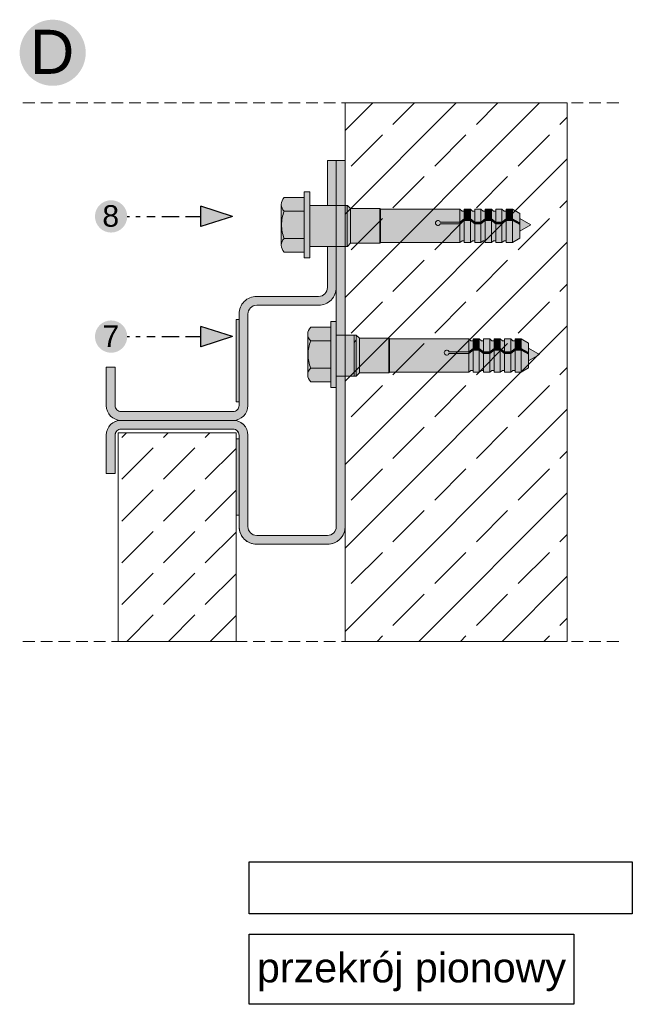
# Model space of a CAD drawing. Extents: x -106507 to -42801, y 48734 to 74234.
# Tile 54 of 69: x -51863 to -50824, y 69256 to 70924. Entities that reach past the tile are written whole.
import ezdxf

# ---------------------------------------------------------------- set-up
doc = ezdxf.new("R2010")
doc.units = 0
doc.header["$MEASUREMENT"] = 0
doc.header["$XCLIPFRAME"] = 0
doc.linetypes.add('Hidden Line', pattern=[30, 20, -10])
for name, color, linetype, lineweight, true_color in [('2D - Ogólne_Pen_No__2', 7, 'Continuous', 15, 0x7f7f7f), ('2D - Ogólne_Pen_No__5', 7, 'Continuous', 25, 0x40a5ff), ('2D Drafting - General_Pen_No__102', 7, 'Continuous', 13, 0xcccccc), ('2D Drafting - General_Pen_No__2', 7, 'Continuous', 15, 0x7f7f7f), ('2D Drafting - General_Pen_No__5', 7, 'Continuous', 25, 0x40a5ff), ('2D Drafting - General_Pen_No__81', 7, 'Continuous', 20, 0x6a6a6a), ('Annotation - Text_Pen_No__5', 7, 'Continuous', 25, 0x40a5ff)]:
    doc.layers.add(name, color=color, linetype=linetype, lineweight=lineweight, true_color=true_color)
for name, color, linetype, lineweight in [('2D Drafting - General_Pen_No__1', 7, 'Continuous', 13), ('2D Drafting - General_Pen_No__121', 255, 'Continuous', 0), ('Opisy - Tekst_Pen_No__121', 255, 'Continuous', 0)]:
    doc.layers.add(name, color=color, linetype=linetype, lineweight=lineweight)
doc.layers.add('Drawing & Figure', color=7, linetype='Continuous')
doc.styles.add('GENERATED_STYLE_2', font='arial.ttf')
doc.styles.add('GENERATED_STYLE_4', font='arial.ttf')
picture_1 = doc.add_image_def('image1.jpg', size_in_pixel=(878, 119))

msp = doc.modelspace()

# ---------------------------------------------------------------- hatches: boundary and pattern name
at = {"layer": '2D - Ogólne_Pen_No__5', "linetype": 'Continuous'}
for points in [[(-51862.74, 70867.55, 1), (-51750.74, 70867.55, 1)], [(-51735.11, 70590.37, 1), (-51680.34, 70590.37, 1)], [(-51735.11, 70386.78, 1), (-51680.34, 70386.78, 1)]]:
    msp.add_hatch(color=256, dxfattribs=at).paths.add_polyline_path(points, flags=0)
at = {"layer": '2D Drafting - General_Pen_No__102', "linetype": 'Continuous'}
for points in [[(-51340.86, 70609.08), (-51340.86, 70684.94), (-51325.86, 70684.94), (-51325.86, 70609.08)], [(-51325.86, 70684.94), (-51325.86, 70609.08), (-51310.86, 70609.08), (-51310.86, 70684.94)], [(-51715.86, 70269.94, 0.4142136), (-51690.86, 70244.94), (-51500.86, 70244.94, 0.4142136), (-51475.86, 70269.94), (-51475.86, 70424.94, -0.4142136), (-51460.86, 70439.94), (-51355.86, 70439.94, 0.4142136), (-51325.86, 70469.94), (-51325.86, 70539.41), (-51340.86, 70539.41), (-51340.86, 70521.53), (-51340.86, 70469.94, -0.4142136), (-51355.86, 70454.94), (-51460.86, 70454.94, 0.4142136), (-51490.86, 70424.94), (-51490.86, 70269.94, -0.4142136), (-51500.86, 70259.94), (-51690.86, 70259.94, -0.4142136), (-51700.86, 70269.94), (-51700.86, 70274.98), (-51700.86, 70276.48), (-51700.86, 70326.89), (-51700.86, 70334.94), (-51702.36, 70334.94), (-51715.86, 70334.94)], [(-51325.86, 70539.41), (-51325.86, 70389.45), (-51310.86, 70389.45), (-51310.86, 70539.41)], [(-51690.86, 70244.94, 0.4142136), (-51715.86, 70219.94), (-51715.86, 70154.94), (-51700.86, 70154.94), (-51700.86, 70219.94, -0.4142136), (-51690.86, 70229.94), (-51500.86, 70229.94, -0.4142136), (-51490.86, 70219.94), (-51490.86, 70064.94, 0.4142136), (-51460.86, 70034.94), (-51340.86, 70034.94, 0.4142136), (-51310.86, 70064.94), (-51310.86, 70319.78), (-51325.86, 70319.78), (-51325.86, 70064.94, -0.4142136), (-51340.86, 70049.94), (-51460.86, 70049.94, -0.4142136), (-51475.86, 70064.94), (-51475.86, 70219.94, 0.4142136), (-51500.86, 70244.94)]]:
    msp.add_hatch(color=256, dxfattribs=at).paths.add_polyline_path(points, flags=0)
at = {"layer": '2D Drafting - General_Pen_No__121', "linetype": 'Continuous'}
for points in [[(-51370.86, 70576.09), (-51370.86, 70520.17), (-51380.18, 70520.17), (-51380.18, 70576.09), (-51380.18, 70632.01), (-51370.86, 70632.01)], [(-51380.18, 70599), (-51414.35, 70599, -0.4195601), (-51414.35, 70622.3), (-51380.18, 70622.3)], [(-51418.62, 70576.09, 0.092424), (-51414.35, 70553.17, 0.201281), (-51419.24, 70541.53), (-51419.24, 70610.65, 0.201281), (-51414.35, 70599, 0.092424)], [(-51380.18, 70553.17), (-51414.35, 70553.17, -0.092424), (-51418.62, 70576.09, -0.092424), (-51414.35, 70599), (-51380.18, 70599), (-51380.18, 70576.09)], [(-51370.86, 70539.41), (-51370.86, 70576.09), (-51370.86, 70609.08), (-51310.86, 70609.08), (-51310.86, 70573.16), (-51310.86, 70539.41)], [(-51310.86, 70539.41), (-51370.86, 70539.41), (-51370.86, 70576.09), (-51370.86, 70609.08), (-51310.86, 70609.08), (-51310.86, 70572.21)], [(-51310.86, 70539.51), (-51310.86, 70572.21), (-51310.86, 70596.56), (-51310.86, 70609.08), (-51307.34, 70609.08), (-51307.34, 70600.94), (-51307.34, 70539.51)], [(-51307.34, 70539.51), (-51307.34, 70609.08), (-51307.17, 70609.08), (-51301.75, 70603.67), (-51301.75, 70544.92), (-51307.17, 70539.51)], [(-51301.75, 70544.82), (-51301.75, 70603.67), (-51252.01, 70603.67), (-51252.01, 70544.82)], [(-51252.01, 70544.82), (-51252.01, 70603.67), (-51250.77, 70602.42), (-51250.77, 70546.07)], [(-51250.77, 70546.07), (-51250.77, 70602.42), (-51116.35, 70602.42), (-51116.35, 70580.77), (-51149.66, 70580.77, 5.4750432), (-51149.66, 70577.81), (-51116.35, 70577.81), (-51116.35, 70546.07)], [(-51108.91, 70599.46), (-51108.91, 70586.51), (-51116.35, 70580.77), (-51116.35, 70602.42), (-51112.6, 70599.46)], [(-51098.55, 70602.42), (-51098.55, 70586.51), (-51108.91, 70586.51), (-51108.91, 70602.42)], [(-51091.11, 70599.46), (-51091.11, 70580.77), (-51098.55, 70586.51), (-51098.55, 70602.42), (-51094.81, 70599.46)], [(-51080.75, 70602.42), (-51080.75, 70580.77), (-51091.11, 70580.77), (-51091.11, 70602.42)], [(-51080.75, 70580.77), (-51080.75, 70602.42), (-51077.01, 70599.46), (-51073.31, 70599.46), (-51073.31, 70586.51)], [(-51062.96, 70602.42), (-51062.96, 70586.51), (-51073.31, 70586.51), (-51073.31, 70602.42)], [(-51055.52, 70599.46), (-51055.52, 70580.77), (-51062.96, 70586.51), (-51062.96, 70602.42), (-51059.21, 70599.46)], [(-51045.16, 70602.42), (-51045.16, 70580.77), (-51055.52, 70580.77), (-51055.52, 70602.42)], [(-51037.72, 70599.46), (-51037.72, 70586.51), (-51045.16, 70580.77), (-51045.16, 70602.42), (-51041.42, 70599.46)], [(-51037.72, 70586.51), (-51037.72, 70602.42), (-51027.36, 70602.42), (-51027.36, 70586.51)], [(-51014.98, 70579.36), (-51027.36, 70586.51), (-51027.36, 70602.42), (-51014.98, 70595.27)], [(-51116.35, 70577.81), (-51149.66, 70577.81, -5.4750432), (-51149.66, 70580.77), (-51116.35, 70580.77)], [(-51116.35, 70580.77), (-51108.91, 70586.51), (-51108.91, 70583.55), (-51116.35, 70577.81)], [(-51108.91, 70549.03), (-51112.6, 70549.03), (-51116.35, 70546.07), (-51116.35, 70577.81), (-51108.91, 70583.55)], [(-51108.91, 70586.51), (-51098.55, 70586.51), (-51098.55, 70583.55), (-51108.91, 70583.55)], [(-51108.91, 70546.07), (-51108.91, 70583.55), (-51098.55, 70583.55), (-51098.55, 70546.07)], [(-51091.11, 70577.81), (-51098.55, 70583.55), (-51098.55, 70586.51), (-51091.11, 70580.77)], [(-51091.11, 70549.03), (-51094.81, 70549.03), (-51098.55, 70546.07), (-51098.55, 70583.55), (-51091.11, 70577.81)], [(-51091.11, 70580.77), (-51080.75, 70580.77), (-51080.75, 70577.81), (-51091.11, 70577.81)], [(-51073.31, 70583.55), (-51080.75, 70577.81), (-51080.75, 70580.77), (-51073.31, 70586.51)], [(-51073.31, 70549.03), (-51077.01, 70549.03), (-51080.75, 70546.07), (-51080.75, 70577.81), (-51073.31, 70583.55)], [(-51062.96, 70583.55), (-51073.31, 70583.55), (-51073.31, 70586.51), (-51062.96, 70586.51)], [(-51062.96, 70546.07), (-51073.31, 70546.07), (-51073.31, 70583.55), (-51062.96, 70583.55)], [(-51055.52, 70577.81), (-51062.96, 70583.55), (-51062.96, 70586.51), (-51055.52, 70580.77)], [(-51055.52, 70549.03), (-51059.21, 70549.03), (-51062.96, 70546.07), (-51062.96, 70583.55), (-51055.52, 70577.81)], [(-51055.52, 70580.77), (-51045.16, 70580.77), (-51045.16, 70577.81), (-51055.52, 70577.81)], [(-51045.16, 70580.77), (-51037.72, 70586.51), (-51037.72, 70583.55), (-51045.16, 70577.81)], [(-51037.72, 70549.03), (-51041.42, 70549.03), (-51045.16, 70546.07), (-51045.16, 70577.81), (-51037.72, 70583.55)], [(-51037.72, 70586.51), (-51027.36, 70586.51), (-51027.36, 70583.55), (-51037.72, 70583.55)], [(-51037.72, 70546.07), (-51037.72, 70583.55), (-51027.36, 70583.55), (-51027.36, 70546.07)], [(-51014.98, 70576.41), (-51027.36, 70583.55), (-51027.36, 70586.51), (-51014.98, 70579.36)], [(-51014.98, 70553.22), (-51027.36, 70546.07), (-51027.36, 70583.55), (-51014.98, 70576.41)], [(-50996.26, 70575.99), (-51014.98, 70565.18), (-51014.98, 70586.8)], [(-51091.11, 70546.07), (-51091.11, 70577.81), (-51080.75, 70577.81), (-51080.75, 70546.07)], [(-51045.16, 70546.07), (-51055.52, 70546.07), (-51055.52, 70577.81), (-51045.16, 70577.81)], [(-51380.18, 70529.88), (-51414.35, 70529.88, -0.4195601), (-51414.35, 70553.17), (-51380.18, 70553.17)], [(-51335.18, 70379.37), (-51369.35, 70379.37, -0.4195601), (-51369.35, 70402.67), (-51335.18, 70402.67)], [(-51325.86, 70356.46), (-51325.86, 70300.54), (-51335.18, 70300.54), (-51335.18, 70356.46), (-51335.18, 70412.38), (-51325.86, 70412.38)], [(-51373.62, 70356.46, 0.092424), (-51369.35, 70333.54, 0.201281), (-51374.24, 70321.89), (-51374.24, 70391.02, 0.201281), (-51369.35, 70379.37, 0.092424)], [(-51335.18, 70333.54), (-51369.35, 70333.54, -0.092424), (-51373.62, 70356.46, -0.092424), (-51369.35, 70379.37), (-51335.18, 70379.37), (-51335.18, 70356.46)], [(-51325.86, 70319.78), (-51325.86, 70356.46), (-51325.86, 70389.45), (-51295.86, 70389.45), (-51295.86, 70353.53), (-51295.86, 70319.78)], [(-51295.86, 70319.78), (-51325.86, 70319.78), (-51325.86, 70356.46), (-51325.86, 70389.45), (-51295.86, 70389.45), (-51295.86, 70352.58)], [(-51295.86, 70319.88), (-51295.86, 70352.58), (-51295.86, 70376.93), (-51292.34, 70381.31), (-51292.34, 70319.88)], [(-51292.34, 70319.88), (-51292.34, 70389.45), (-51292.17, 70389.45), (-51286.75, 70384.04), (-51286.75, 70325.29), (-51292.17, 70319.88)], [(-51286.75, 70325.19), (-51286.75, 70384.04), (-51237.01, 70384.04), (-51237.01, 70325.19)], [(-51237.01, 70325.19), (-51237.01, 70384.04), (-51235.77, 70382.79), (-51235.77, 70326.44)], [(-51235.77, 70326.44), (-51235.77, 70382.79), (-51101.35, 70382.79), (-51101.35, 70361.14), (-51134.66, 70361.14, 5.4750432), (-51134.66, 70358.18), (-51101.35, 70358.18), (-51101.35, 70326.44)], [(-51093.91, 70379.83), (-51093.91, 70366.88), (-51101.35, 70361.14), (-51101.35, 70382.79), (-51097.6, 70379.83)], [(-51083.55, 70382.79), (-51083.55, 70366.88), (-51093.91, 70366.88), (-51093.91, 70382.79)], [(-51076.11, 70379.83), (-51076.11, 70361.14), (-51083.55, 70366.88), (-51083.55, 70382.79), (-51079.81, 70379.83)], [(-51065.75, 70382.79), (-51065.75, 70361.14), (-51076.11, 70361.14), (-51076.11, 70382.79)], [(-51065.75, 70361.14), (-51065.75, 70382.79), (-51062.01, 70379.83), (-51058.31, 70379.83), (-51058.31, 70366.88)], [(-51047.96, 70382.79), (-51047.96, 70366.88), (-51058.31, 70366.88), (-51058.31, 70382.79)], [(-51040.52, 70379.83), (-51040.52, 70361.14), (-51047.96, 70366.88), (-51047.96, 70382.79), (-51044.21, 70379.83)], [(-51030.16, 70382.79), (-51030.16, 70361.14), (-51040.52, 70361.14), (-51040.52, 70382.79)], [(-51022.72, 70379.83), (-51022.72, 70366.88), (-51030.16, 70361.14), (-51030.16, 70382.79), (-51026.42, 70379.83)], [(-51022.72, 70366.88), (-51022.72, 70382.79), (-51012.36, 70382.79), (-51012.36, 70366.88)], [(-50999.98, 70359.73), (-51012.36, 70366.88), (-51012.36, 70382.79), (-50999.98, 70375.64)], [(-51101.35, 70358.18), (-51134.66, 70358.18, -5.4750432), (-51134.66, 70361.14), (-51101.35, 70361.14)], [(-51101.35, 70361.14), (-51093.91, 70366.88), (-51093.91, 70363.92), (-51101.35, 70358.18)], [(-51093.91, 70329.4), (-51097.6, 70329.4), (-51101.35, 70326.44), (-51101.35, 70358.18), (-51093.91, 70363.92)], [(-51093.91, 70366.88), (-51083.55, 70366.88), (-51083.55, 70363.92), (-51093.91, 70363.92)], [(-51093.91, 70326.44), (-51093.91, 70363.92), (-51083.55, 70363.92), (-51083.55, 70326.44)], [(-51076.11, 70358.18), (-51083.55, 70363.92), (-51083.55, 70366.88), (-51076.11, 70361.14)], [(-51076.11, 70329.4), (-51079.81, 70329.4), (-51083.55, 70326.44), (-51083.55, 70363.92), (-51076.11, 70358.18)], [(-51058.31, 70363.92), (-51065.75, 70358.18), (-51065.75, 70361.14), (-51058.31, 70366.88)], [(-51058.31, 70329.4), (-51062.01, 70329.4), (-51065.75, 70326.44), (-51065.75, 70358.18), (-51058.31, 70363.92)], [(-51047.96, 70363.92), (-51058.31, 70363.92), (-51058.31, 70366.88), (-51047.96, 70366.88)], [(-51047.96, 70326.44), (-51058.31, 70326.44), (-51058.31, 70363.92), (-51047.96, 70363.92)], [(-51040.52, 70358.18), (-51047.96, 70363.92), (-51047.96, 70366.88), (-51040.52, 70361.14)], [(-51040.52, 70329.4), (-51044.21, 70329.4), (-51047.96, 70326.44), (-51047.96, 70363.92), (-51040.52, 70358.18)], [(-51030.16, 70361.14), (-51022.72, 70366.88), (-51022.72, 70363.92), (-51030.16, 70358.18)], [(-51022.72, 70329.4), (-51026.42, 70329.4), (-51030.16, 70326.44), (-51030.16, 70358.18), (-51022.72, 70363.92)], [(-51022.72, 70366.88), (-51012.36, 70366.88), (-51012.36, 70363.92), (-51022.72, 70363.92)], [(-51022.72, 70326.44), (-51022.72, 70363.92), (-51012.36, 70363.92), (-51012.36, 70326.44)], [(-50999.98, 70356.78), (-51012.36, 70363.92), (-51012.36, 70366.88), (-50999.98, 70359.73)], [(-50999.98, 70333.59), (-51012.36, 70326.44), (-51012.36, 70363.92), (-50999.98, 70356.78)], [(-50981.26, 70356.36), (-50999.98, 70345.55), (-50999.98, 70367.17)], [(-51076.11, 70361.14), (-51065.75, 70361.14), (-51065.75, 70358.18), (-51076.11, 70358.18)], [(-51076.11, 70326.44), (-51076.11, 70358.18), (-51065.75, 70358.18), (-51065.75, 70326.44)], [(-51040.52, 70361.14), (-51030.16, 70361.14), (-51030.16, 70358.18), (-51040.52, 70358.18)], [(-51030.16, 70326.44), (-51040.52, 70326.44), (-51040.52, 70358.18), (-51030.16, 70358.18)], [(-51335.18, 70310.25), (-51369.35, 70310.25, -0.4195601), (-51369.35, 70333.54), (-51335.18, 70333.54)]]:
    msp.add_hatch(color=256, dxfattribs=at).paths.add_polyline_path(points, flags=0)
at = {"layer": '2D Drafting - General_Pen_No__5', "linetype": 'Continuous'}
for points in [[(-51555.85, 70607.65), (-51555.85, 70573.1), (-51501.75, 70590.37)], [(-51555.85, 70404.05), (-51555.85, 70369.5), (-51501.75, 70386.78)]]:
    msp.add_hatch(color=256, dxfattribs=at).paths.add_polyline_path(points, flags=0)
at = {"layer": '2D Drafting - General_Pen_No__81', "linetype": 'Continuous'}
h = msp.add_hatch(dxfattribs=at)
h.set_pattern_fill('Solid___Dashed', color=256, style=0, pattern_type=2)
h.set_pattern_definition([(45, (0, 0), (-70.71068, 70.71068), []), (45, (-35.36, 35.36), (-70.71068, 70.71068), [75, -25])])
h.paths.add_polyline_path([(-51310.86, 69870.59), (-51260.37, 69870.59), (-50934.44, 69870.59), (-50934.44, 70782.5), (-51260.37, 70782.5), (-51309.99, 70782.5), (-51310.86, 70782.5)], flags=0)
for points in [[(-51495.77, 70415.93), (-51490.86, 70415.93), (-51490.86, 70276.48), (-51495.77, 70276.48)], [(-51495.77, 70084.36), (-51490.86, 70084.36), (-51490.86, 70213.39), (-51495.77, 70213.39)]]:
    msp.add_hatch(color=256, dxfattribs=at).paths.add_polyline_path(points, flags=0)
h = msp.add_hatch(dxfattribs=at)
h.set_pattern_fill('Beton', color=256, style=0, pattern_type=2)
h.set_pattern_definition([(45, (0, 0), (-70.71068, 70.71068), [75, -25]), (45, (7e-15, 70.71), (-70.71068, 70.71068), [75, -25])])
h.paths.add_polyline_path([(-51695.86, 70223.49), (-51495.86, 70223.49), (-51495.86, 69870.59), (-51695.86, 69870.59)], flags=0)

# ---------------------------------------------------------------- linework, layer by layer
at = {"layer": '2D - Ogólne_Pen_No__2', "linetype": 'Continuous'}
for p, q in [((-51310.86, 70609.08), (-51310.86, 70572.21)), ((-51307.17, 70609.08), (-51310.86, 70609.08)), ((-51301.75, 70603.67), (-51307.17, 70609.08)), ((-51252.01, 70603.67), (-51301.75, 70603.67)), ((-51301.75, 70603.67), (-51301.75, 70544.82)), ((-51250.77, 70602.42), (-51252.01, 70603.67)), ((-51252.01, 70603.67), (-51252.01, 70544.82)), ((-51116.35, 70602.42), (-51250.77, 70602.42)), ((-51250.77, 70546.07), (-51250.77, 70602.42)), ((-51112.6, 70599.46), (-51116.35, 70602.42)), ((-51116.35, 70602.42), (-51116.35, 70546.07)), ((-51108.91, 70599.46), (-51112.6, 70599.46)), ((-51108.91, 70602.42), (-51108.91, 70599.46)), ((-51098.55, 70602.42), (-51108.91, 70602.42)), ((-51108.91, 70602.42), (-51108.91, 70546.07)), ((-51094.81, 70599.46), (-51098.55, 70602.42)), ((-51098.55, 70602.42), (-51098.55, 70546.07)), ((-51091.11, 70599.46), (-51094.81, 70599.46)), ((-51091.11, 70602.42), (-51091.11, 70599.46)), ((-51080.75, 70602.42), (-51091.11, 70602.42)), ((-51091.11, 70602.42), (-51091.11, 70546.07)), ((-51077.01, 70599.46), (-51080.75, 70602.42)), ((-51080.75, 70602.42), (-51080.75, 70546.07)), ((-51073.31, 70599.46), (-51077.01, 70599.46)), ((-51073.31, 70602.42), (-51073.31, 70599.46)), ((-51062.96, 70602.42), (-51073.31, 70602.42)), ((-51073.31, 70602.42), (-51073.31, 70546.07)), ((-51059.21, 70599.46), (-51062.96, 70602.42)), ((-51062.96, 70602.42), (-51062.96, 70546.07)), ((-51055.52, 70599.46), (-51059.21, 70599.46)), ((-51055.52, 70602.42), (-51055.52, 70599.46)), ((-51045.16, 70602.42), (-51055.52, 70602.42)), ((-51055.52, 70602.42), (-51055.52, 70546.07)), ((-51041.42, 70599.46), (-51045.16, 70602.42)), ((-51045.16, 70602.42), (-51045.16, 70546.07)), ((-51037.72, 70599.46), (-51041.42, 70599.46)), ((-51037.72, 70602.42), (-51037.72, 70546.07)), ((-51027.36, 70602.42), (-51037.72, 70602.42)), ((-51014.98, 70595.27), (-51027.36, 70602.42)), ((-51027.36, 70602.42), (-51027.36, 70546.07)), ((-51116.35, 70580.77), (-51149.66, 70580.77)), ((-51108.91, 70586.51), (-51116.35, 70580.77)), ((-51108.91, 70583.55), (-51116.35, 70577.81)), ((-51098.55, 70586.51), (-51108.91, 70586.51)), ((-51098.55, 70583.55), (-51108.91, 70583.55)), ((-51091.11, 70580.77), (-51098.55, 70586.51)), ((-51091.11, 70577.81), (-51098.55, 70583.55)), ((-51080.75, 70580.77), (-51091.11, 70580.77)), ((-51073.31, 70586.51), (-51080.75, 70580.77)), ((-51073.31, 70583.55), (-51080.75, 70577.81)), ((-51062.96, 70586.51), (-51073.31, 70586.51)), ((-51062.96, 70583.55), (-51073.31, 70583.55)), ((-51055.52, 70580.77), (-51062.96, 70586.51)), ((-51055.52, 70577.81), (-51062.96, 70583.55)), ((-51045.16, 70580.77), (-51055.52, 70580.77)), ((-51037.72, 70586.51), (-51045.16, 70580.77)), ((-51037.72, 70583.55), (-51045.16, 70577.81)), ((-51027.36, 70586.51), (-51037.72, 70586.51)), ((-51027.36, 70583.55), (-51037.72, 70583.55)), ((-51014.98, 70579.36), (-51027.36, 70586.51)), ((-51014.98, 70576.41), (-51027.36, 70583.55)), ((-51014.98, 70595.27), (-51014.98, 70553.22)), ((-51014.98, 70586.8), (-50996.26, 70575.99)), ((-51310.86, 70539.51), (-51310.86, 70573.26)), ((-51310.86, 70539.41), (-51310.86, 70573.16)), ((-51116.35, 70577.81), (-51149.66, 70577.81)), ((-51080.75, 70577.81), (-51091.11, 70577.81)), ((-51045.16, 70577.81), (-51055.52, 70577.81)), ((-51014.98, 70565.18), (-50996.26, 70575.99)), ((-51112.6, 70549.03), (-51116.35, 70546.07)), ((-51108.91, 70549.03), (-51112.6, 70549.03)), ((-51108.91, 70546.07), (-51108.91, 70549.03)), ((-51094.81, 70549.03), (-51098.55, 70546.07)), ((-51091.11, 70549.03), (-51094.81, 70549.03)), ((-51091.11, 70546.07), (-51091.11, 70549.03)), ((-51077.01, 70549.03), (-51080.75, 70546.07)), ((-51073.31, 70549.03), (-51077.01, 70549.03)), ((-51073.31, 70546.07), (-51073.31, 70549.03)), ((-51059.21, 70549.03), (-51062.96, 70546.07)), ((-51055.52, 70549.03), (-51059.21, 70549.03)), ((-51055.52, 70546.07), (-51055.52, 70549.03)), ((-51041.42, 70549.03), (-51045.16, 70546.07)), ((-51037.72, 70549.03), (-51041.42, 70549.03)), ((-51014.98, 70553.22), (-51027.36, 70546.07)), ((-51307.17, 70539.51), (-51310.86, 70539.51)), ((-51307.17, 70539.41), (-51310.86, 70539.41)), ((-51301.75, 70544.92), (-51307.17, 70539.51)), ((-51301.75, 70544.82), (-51307.17, 70539.41)), ((-51252.01, 70544.82), (-51301.75, 70544.82)), ((-51250.77, 70546.07), (-51252.01, 70544.82)), ((-51116.35, 70546.07), (-51250.77, 70546.07)), ((-51098.55, 70546.07), (-51108.91, 70546.07)), ((-51080.75, 70546.07), (-51091.11, 70546.07)), ((-51062.96, 70546.07), (-51073.31, 70546.07)), ((-51045.16, 70546.07), (-51055.52, 70546.07)), ((-51027.36, 70546.07), (-51037.72, 70546.07)), ((-51295.86, 70389.45), (-51295.86, 70352.58)), ((-51292.17, 70389.45), (-51295.86, 70389.45)), ((-51286.75, 70384.04), (-51292.17, 70389.45)), ((-51237.01, 70384.04), (-51286.75, 70384.04)), ((-51286.75, 70384.04), (-51286.75, 70325.19)), ((-51235.77, 70382.79), (-51237.01, 70384.04)), ((-51237.01, 70384.04), (-51237.01, 70325.19)), ((-51101.35, 70382.79), (-51235.77, 70382.79)), ((-51235.77, 70326.44), (-51235.77, 70382.79)), ((-51097.6, 70379.83), (-51101.35, 70382.79)), ((-51101.35, 70382.79), (-51101.35, 70326.44)), ((-51093.91, 70379.83), (-51097.6, 70379.83)), ((-51093.91, 70382.79), (-51093.91, 70379.83)), ((-51083.55, 70382.79), (-51093.91, 70382.79)), ((-51093.91, 70382.79), (-51093.91, 70326.44)), ((-51079.81, 70379.83), (-51083.55, 70382.79)), ((-51083.55, 70382.79), (-51083.55, 70326.44)), ((-51076.11, 70379.83), (-51079.81, 70379.83)), ((-51076.11, 70382.79), (-51076.11, 70379.83)), ((-51065.75, 70382.79), (-51076.11, 70382.79)), ((-51076.11, 70382.79), (-51076.11, 70326.44)), ((-51062.01, 70379.83), (-51065.75, 70382.79)), ((-51065.75, 70382.79), (-51065.75, 70326.44)), ((-51058.31, 70379.83), (-51062.01, 70379.83)), ((-51058.31, 70382.79), (-51058.31, 70379.83)), ((-51047.96, 70382.79), (-51058.31, 70382.79)), ((-51058.31, 70382.79), (-51058.31, 70326.44)), ((-51044.21, 70379.83), (-51047.96, 70382.79)), ((-51047.96, 70382.79), (-51047.96, 70326.44)), ((-51040.52, 70379.83), (-51044.21, 70379.83)), ((-51040.52, 70382.79), (-51040.52, 70379.83)), ((-51030.16, 70382.79), (-51040.52, 70382.79)), ((-51040.52, 70382.79), (-51040.52, 70326.44)), ((-51026.42, 70379.83), (-51030.16, 70382.79)), ((-51030.16, 70382.79), (-51030.16, 70326.44)), ((-51022.72, 70379.83), (-51026.42, 70379.83)), ((-51022.72, 70382.79), (-51022.72, 70326.44)), ((-51012.36, 70382.79), (-51022.72, 70382.79)), ((-50999.98, 70375.64), (-51012.36, 70382.79)), ((-51012.36, 70382.79), (-51012.36, 70326.44)), ((-51093.91, 70366.88), (-51101.35, 70361.14)), ((-51093.91, 70363.92), (-51101.35, 70358.18)), ((-51083.55, 70366.88), (-51093.91, 70366.88)), ((-51083.55, 70363.92), (-51093.91, 70363.92)), ((-51076.11, 70361.14), (-51083.55, 70366.88)), ((-51076.11, 70358.18), (-51083.55, 70363.92)), ((-51058.31, 70366.88), (-51065.75, 70361.14)), ((-51058.31, 70363.92), (-51065.75, 70358.18)), ((-51047.96, 70366.88), (-51058.31, 70366.88)), ((-51047.96, 70363.92), (-51058.31, 70363.92)), ((-51040.52, 70361.14), (-51047.96, 70366.88)), ((-51040.52, 70358.18), (-51047.96, 70363.92)), ((-51022.72, 70366.88), (-51030.16, 70361.14)), ((-51022.72, 70363.92), (-51030.16, 70358.18)), ((-51012.36, 70366.88), (-51022.72, 70366.88)), ((-51012.36, 70363.92), (-51022.72, 70363.92)), ((-50999.98, 70359.73), (-51012.36, 70366.88)), ((-50999.98, 70356.78), (-51012.36, 70363.92)), ((-50999.98, 70375.64), (-50999.98, 70333.59)), ((-50999.98, 70367.17), (-50981.26, 70356.36)), ((-51295.86, 70319.78), (-51295.86, 70353.53)), ((-51101.35, 70361.14), (-51134.66, 70361.14)), ((-51101.35, 70358.18), (-51134.66, 70358.18)), ((-51065.75, 70361.14), (-51076.11, 70361.14)), ((-51065.75, 70358.18), (-51076.11, 70358.18)), ((-51030.16, 70361.14), (-51040.52, 70361.14)), ((-51030.16, 70358.18), (-51040.52, 70358.18)), ((-50999.98, 70345.55), (-50981.26, 70356.36)), ((-51097.6, 70329.4), (-51101.35, 70326.44)), ((-51093.91, 70329.4), (-51097.6, 70329.4)), ((-51093.91, 70326.44), (-51093.91, 70329.4)), ((-51079.81, 70329.4), (-51083.55, 70326.44)), ((-51076.11, 70329.4), (-51079.81, 70329.4)), ((-51076.11, 70326.44), (-51076.11, 70329.4)), ((-51062.01, 70329.4), (-51065.75, 70326.44)), ((-51058.31, 70329.4), (-51062.01, 70329.4)), ((-51058.31, 70326.44), (-51058.31, 70329.4)), ((-51044.21, 70329.4), (-51047.96, 70326.44)), ((-51040.52, 70329.4), (-51044.21, 70329.4)), ((-51040.52, 70326.44), (-51040.52, 70329.4)), ((-51026.42, 70329.4), (-51030.16, 70326.44)), ((-51022.72, 70329.4), (-51026.42, 70329.4)), ((-50999.98, 70333.59), (-51012.36, 70326.44)), ((-51292.17, 70319.78), (-51295.86, 70319.78)), ((-51286.75, 70325.19), (-51292.17, 70319.78)), ((-51237.01, 70325.19), (-51286.75, 70325.19)), ((-51235.77, 70326.44), (-51237.01, 70325.19)), ((-51101.35, 70326.44), (-51235.77, 70326.44)), ((-51083.55, 70326.44), (-51093.91, 70326.44)), ((-51065.75, 70326.44), (-51076.11, 70326.44)), ((-51047.96, 70326.44), (-51058.31, 70326.44)), ((-51030.16, 70326.44), (-51040.52, 70326.44)), ((-51012.36, 70326.44), (-51022.72, 70326.44))]:
    msp.add_line(p, q, dxfattribs=at)
for centre in [(-51153.57, 70579.29), (-51138.57, 70359.66)]:
    msp.add_arc(centre, 4.18, 20.70161, 339.29839, dxfattribs=at)
at = {"layer": '2D - Ogólne_Pen_No__5', "linetype": 'Continuous'}
for p, q in [((-51555.85, 70573.1), (-51555.85, 70607.65)), ((-51501.75, 70590.37), (-51555.85, 70607.65)), ((-51680.34, 70590.37), (-51676.68, 70590.37)), ((-51665.7, 70590.37), (-51658.38, 70590.37)), ((-51647.4, 70590.37), (-51632.77, 70590.37)), ((-51621.79, 70590.37), (-51592.51, 70590.37)), ((-51581.53, 70590.37), (-51555.85, 70590.37)), ((-51501.75, 70590.37), (-51555.85, 70573.1)), ((-51555.85, 70369.5), (-51555.85, 70404.05)), ((-51501.75, 70386.78), (-51555.85, 70404.05)), ((-51680.34, 70386.78), (-51676.68, 70386.78)), ((-51665.7, 70386.78), (-51658.38, 70386.78)), ((-51647.4, 70386.78), (-51632.77, 70386.78)), ((-51621.79, 70386.78), (-51592.51, 70386.78)), ((-51581.53, 70386.78), (-51555.85, 70386.78)), ((-51501.75, 70386.78), (-51555.85, 70369.5))]:
    msp.add_line(p, q, dxfattribs=at)
at = {"layer": '2D Drafting - General_Pen_No__1', "linetype": 'Continuous', "flags": 128}
for points in [[(-51555.85, 70607.65), (-51555.85, 70573.1), (-51501.75, 70590.37)], [(-51555.85, 70404.05), (-51555.85, 70369.5), (-51501.75, 70386.78)]]:
    msp.add_lwpolyline(points, close=True, dxfattribs=at)
at = {"layer": '2D Drafting - General_Pen_No__2', "linetype": 'Hidden Line'}
for p, q in [((-51857.11, 70782.5), (-50838.86, 70782.5)), ((-51857.11, 69870.59), (-50838.86, 69870.59))]:
    msp.add_line(p, q, dxfattribs=at)
at = {"layer": '2D Drafting - General_Pen_No__2', "linetype": 'Continuous'}
for p, q in [((-51310.86, 69870.59), (-51310.86, 70782.5)), ((-50934.44, 69870.59), (-50934.44, 70782.5)), ((-51325.86, 70684.94), (-51325.86, 70064.94)), ((-51310.86, 70684.94), (-51325.86, 70684.94)), ((-51325.86, 70684.94), (-51325.86, 70469.94)), ((-51310.86, 70684.94), (-51310.86, 70064.94)), ((-51380.18, 70576.09), (-51380.18, 70632.01)), ((-51380.18, 70632.01), (-51370.86, 70632.01)), ((-51370.86, 70632.01), (-51370.86, 70576.09)), ((-51414.35, 70622.3), (-51380.18, 70622.3)), ((-51419.24, 70541.53), (-51419.24, 70610.65)), ((-51414.35, 70599), (-51380.18, 70599)), ((-51370.86, 70609.08), (-51310.86, 70609.08)), ((-51380.18, 70576.09), (-51380.18, 70520.17)), ((-51370.86, 70520.17), (-51370.86, 70576.09)), ((-51414.35, 70553.17), (-51380.18, 70553.17)), ((-51414.35, 70529.88), (-51380.18, 70529.88)), ((-51370.86, 70539.41), (-51310.86, 70539.41)), ((-51380.18, 70520.17), (-51370.86, 70520.17)), ((-51369.35, 70402.67), (-51335.18, 70402.67)), ((-51335.18, 70356.46), (-51335.18, 70412.38)), ((-51335.18, 70412.38), (-51325.86, 70412.38)), ((-51325.86, 70412.38), (-51325.86, 70356.46)), ((-51374.24, 70321.89), (-51374.24, 70391.02)), ((-51369.35, 70379.37), (-51335.18, 70379.37)), ((-51325.86, 70389.45), (-51295.86, 70389.45)), ((-51335.18, 70356.46), (-51335.18, 70300.54)), ((-51325.86, 70300.54), (-51325.86, 70356.46)), ((-51369.35, 70333.54), (-51335.18, 70333.54)), ((-51325.86, 70319.78), (-51295.86, 70319.78)), ((-51369.35, 70310.25), (-51335.18, 70310.25)), ((-51335.18, 70300.54), (-51325.86, 70300.54)), ((-51500.86, 70244.94), (-51690.86, 70244.94)), ((-51500.86, 70244.94), (-51690.86, 70244.94)), ((-51500.86, 70229.94), (-51690.86, 70229.94)), ((-51715.86, 70154.94), (-51715.86, 70219.94)), ((-51700.86, 70154.94), (-51700.86, 70219.94)), ((-51695.77, 70223.49), (-51495.77, 70223.49)), ((-51695.77, 70223.49), (-51695.77, 69870.59)), ((-51495.77, 70223.49), (-51495.77, 69870.59)), ((-51490.86, 70064.94), (-51490.86, 70219.94)), ((-51475.86, 70064.94), (-51475.86, 70219.94)), ((-51715.86, 70154.94), (-51700.86, 70154.94)), ((-51340.86, 70049.94), (-51460.86, 70049.94)), ((-51340.86, 70034.94), (-51460.86, 70034.94))]:
    msp.add_line(p, q, dxfattribs=at)
at = {"layer": '2D Drafting - General_Pen_No__2', "linetype": 'Continuous', "flags": 128}
for points in [[(-51310.86, 69870.59), (-51260.37, 69870.59), (-50934.44, 69870.59), (-50934.44, 70782.5), (-51260.37, 70782.5), (-51309.99, 70782.5), (-51310.86, 70782.5)], [(-51340.86, 70609.08), (-51340.86, 70684.94), (-51325.86, 70684.94), (-51325.86, 70609.08)], [(-51325.86, 70684.94), (-51325.86, 70609.08), (-51310.86, 70609.08), (-51310.86, 70684.94)], [(-51370.86, 70576.09), (-51370.86, 70520.17), (-51380.18, 70520.17), (-51380.18, 70576.09), (-51380.18, 70632.01), (-51370.86, 70632.01)], [(-51370.86, 70539.41), (-51370.86, 70576.09), (-51370.86, 70609.08), (-51310.86, 70609.08), (-51310.86, 70573.16), (-51310.86, 70539.41)], [(-51310.86, 70539.41), (-51370.86, 70539.41), (-51370.86, 70576.09), (-51370.86, 70609.08), (-51310.86, 70609.08), (-51310.86, 70572.21)], [(-51310.86, 70539.51), (-51310.86, 70572.21), (-51310.86, 70596.56), (-51310.86, 70609.08), (-51307.34, 70609.08), (-51307.34, 70600.94), (-51307.34, 70539.51)], [(-51307.34, 70539.51), (-51307.34, 70609.08), (-51307.17, 70609.08), (-51301.75, 70603.67), (-51301.75, 70544.92), (-51307.17, 70539.51)], [(-51301.75, 70544.82), (-51301.75, 70603.67), (-51252.01, 70603.67), (-51252.01, 70544.82)], [(-51252.01, 70544.82), (-51252.01, 70603.67), (-51250.77, 70602.42), (-51250.77, 70546.07)], [(-51108.91, 70599.46), (-51108.91, 70586.51), (-51116.35, 70580.77), (-51116.35, 70602.42), (-51112.6, 70599.46)], [(-51098.55, 70602.42), (-51098.55, 70586.51), (-51108.91, 70586.51), (-51108.91, 70602.42)], [(-51091.11, 70599.46), (-51091.11, 70580.77), (-51098.55, 70586.51), (-51098.55, 70602.42), (-51094.81, 70599.46)], [(-51080.75, 70602.42), (-51080.75, 70580.77), (-51091.11, 70580.77), (-51091.11, 70602.42)], [(-51080.75, 70580.77), (-51080.75, 70602.42), (-51077.01, 70599.46), (-51073.31, 70599.46), (-51073.31, 70586.51)], [(-51062.96, 70602.42), (-51062.96, 70586.51), (-51073.31, 70586.51), (-51073.31, 70602.42)], [(-51055.52, 70599.46), (-51055.52, 70580.77), (-51062.96, 70586.51), (-51062.96, 70602.42), (-51059.21, 70599.46)], [(-51045.16, 70602.42), (-51045.16, 70580.77), (-51055.52, 70580.77), (-51055.52, 70602.42)], [(-51037.72, 70599.46), (-51037.72, 70586.51), (-51045.16, 70580.77), (-51045.16, 70602.42), (-51041.42, 70599.46)], [(-51037.72, 70586.51), (-51037.72, 70602.42), (-51027.36, 70602.42), (-51027.36, 70586.51)], [(-51014.98, 70579.36), (-51027.36, 70586.51), (-51027.36, 70602.42), (-51014.98, 70595.27)], [(-51116.35, 70580.77), (-51108.91, 70586.51), (-51108.91, 70583.55), (-51116.35, 70577.81)], [(-51108.91, 70549.03), (-51112.6, 70549.03), (-51116.35, 70546.07), (-51116.35, 70577.81), (-51108.91, 70583.55)], [(-51108.91, 70586.51), (-51098.55, 70586.51), (-51098.55, 70583.55), (-51108.91, 70583.55)], [(-51108.91, 70546.07), (-51108.91, 70583.55), (-51098.55, 70583.55), (-51098.55, 70546.07)], [(-51091.11, 70577.81), (-51098.55, 70583.55), (-51098.55, 70586.51), (-51091.11, 70580.77)], [(-51091.11, 70549.03), (-51094.81, 70549.03), (-51098.55, 70546.07), (-51098.55, 70583.55), (-51091.11, 70577.81)], [(-51091.11, 70580.77), (-51080.75, 70580.77), (-51080.75, 70577.81), (-51091.11, 70577.81)], [(-51073.31, 70583.55), (-51080.75, 70577.81), (-51080.75, 70580.77), (-51073.31, 70586.51)], [(-51073.31, 70549.03), (-51077.01, 70549.03), (-51080.75, 70546.07), (-51080.75, 70577.81), (-51073.31, 70583.55)], [(-51062.96, 70583.55), (-51073.31, 70583.55), (-51073.31, 70586.51), (-51062.96, 70586.51)], [(-51062.96, 70546.07), (-51073.31, 70546.07), (-51073.31, 70583.55), (-51062.96, 70583.55)], [(-51055.52, 70577.81), (-51062.96, 70583.55), (-51062.96, 70586.51), (-51055.52, 70580.77)], [(-51055.52, 70549.03), (-51059.21, 70549.03), (-51062.96, 70546.07), (-51062.96, 70583.55), (-51055.52, 70577.81)], [(-51055.52, 70580.77), (-51045.16, 70580.77), (-51045.16, 70577.81), (-51055.52, 70577.81)], [(-51045.16, 70580.77), (-51037.72, 70586.51), (-51037.72, 70583.55), (-51045.16, 70577.81)], [(-51037.72, 70549.03), (-51041.42, 70549.03), (-51045.16, 70546.07), (-51045.16, 70577.81), (-51037.72, 70583.55)], [(-51037.72, 70586.51), (-51027.36, 70586.51), (-51027.36, 70583.55), (-51037.72, 70583.55)], [(-51037.72, 70546.07), (-51037.72, 70583.55), (-51027.36, 70583.55), (-51027.36, 70546.07)], [(-51014.98, 70576.41), (-51027.36, 70583.55), (-51027.36, 70586.51), (-51014.98, 70579.36)], [(-51014.98, 70553.22), (-51027.36, 70546.07), (-51027.36, 70583.55), (-51014.98, 70576.41)], [(-50996.26, 70575.99), (-51014.98, 70565.18), (-51014.98, 70586.8)], [(-51091.11, 70546.07), (-51091.11, 70577.81), (-51080.75, 70577.81), (-51080.75, 70546.07)], [(-51045.16, 70546.07), (-51055.52, 70546.07), (-51055.52, 70577.81), (-51045.16, 70577.81)], [(-51325.86, 70539.41), (-51325.86, 70389.45), (-51310.86, 70389.45), (-51310.86, 70539.41)], [(-51495.77, 70415.93), (-51490.86, 70415.93), (-51490.86, 70276.48), (-51495.77, 70276.48)], [(-51325.86, 70356.46), (-51325.86, 70300.54), (-51335.18, 70300.54), (-51335.18, 70356.46), (-51335.18, 70412.38), (-51325.86, 70412.38)], [(-51325.86, 70319.78), (-51325.86, 70356.46), (-51325.86, 70389.45), (-51295.86, 70389.45), (-51295.86, 70353.53), (-51295.86, 70319.78)], [(-51295.86, 70319.78), (-51325.86, 70319.78), (-51325.86, 70356.46), (-51325.86, 70389.45), (-51295.86, 70389.45), (-51295.86, 70352.58)], [(-51295.86, 70319.88), (-51295.86, 70352.58), (-51295.86, 70376.93), (-51292.34, 70381.31), (-51292.34, 70319.88)], [(-51292.34, 70319.88), (-51292.34, 70389.45), (-51292.17, 70389.45), (-51286.75, 70384.04), (-51286.75, 70325.29), (-51292.17, 70319.88)], [(-51286.75, 70325.19), (-51286.75, 70384.04), (-51237.01, 70384.04), (-51237.01, 70325.19)], [(-51237.01, 70325.19), (-51237.01, 70384.04), (-51235.77, 70382.79), (-51235.77, 70326.44)], [(-51093.91, 70379.83), (-51093.91, 70366.88), (-51101.35, 70361.14), (-51101.35, 70382.79), (-51097.6, 70379.83)], [(-51083.55, 70382.79), (-51083.55, 70366.88), (-51093.91, 70366.88), (-51093.91, 70382.79)], [(-51076.11, 70379.83), (-51076.11, 70361.14), (-51083.55, 70366.88), (-51083.55, 70382.79), (-51079.81, 70379.83)], [(-51065.75, 70382.79), (-51065.75, 70361.14), (-51076.11, 70361.14), (-51076.11, 70382.79)], [(-51065.75, 70361.14), (-51065.75, 70382.79), (-51062.01, 70379.83), (-51058.31, 70379.83), (-51058.31, 70366.88)], [(-51047.96, 70382.79), (-51047.96, 70366.88), (-51058.31, 70366.88), (-51058.31, 70382.79)], [(-51040.52, 70379.83), (-51040.52, 70361.14), (-51047.96, 70366.88), (-51047.96, 70382.79), (-51044.21, 70379.83)], [(-51030.16, 70382.79), (-51030.16, 70361.14), (-51040.52, 70361.14), (-51040.52, 70382.79)], [(-51022.72, 70379.83), (-51022.72, 70366.88), (-51030.16, 70361.14), (-51030.16, 70382.79), (-51026.42, 70379.83)], [(-51022.72, 70366.88), (-51022.72, 70382.79), (-51012.36, 70382.79), (-51012.36, 70366.88)], [(-50999.98, 70359.73), (-51012.36, 70366.88), (-51012.36, 70382.79), (-50999.98, 70375.64)], [(-51101.35, 70361.14), (-51093.91, 70366.88), (-51093.91, 70363.92), (-51101.35, 70358.18)], [(-51093.91, 70329.4), (-51097.6, 70329.4), (-51101.35, 70326.44), (-51101.35, 70358.18), (-51093.91, 70363.92)], [(-51093.91, 70366.88), (-51083.55, 70366.88), (-51083.55, 70363.92), (-51093.91, 70363.92)], [(-51093.91, 70326.44), (-51093.91, 70363.92), (-51083.55, 70363.92), (-51083.55, 70326.44)], [(-51076.11, 70358.18), (-51083.55, 70363.92), (-51083.55, 70366.88), (-51076.11, 70361.14)], [(-51076.11, 70329.4), (-51079.81, 70329.4), (-51083.55, 70326.44), (-51083.55, 70363.92), (-51076.11, 70358.18)], [(-51058.31, 70363.92), (-51065.75, 70358.18), (-51065.75, 70361.14), (-51058.31, 70366.88)], [(-51058.31, 70329.4), (-51062.01, 70329.4), (-51065.75, 70326.44), (-51065.75, 70358.18), (-51058.31, 70363.92)], [(-51047.96, 70363.92), (-51058.31, 70363.92), (-51058.31, 70366.88), (-51047.96, 70366.88)], [(-51047.96, 70326.44), (-51058.31, 70326.44), (-51058.31, 70363.92), (-51047.96, 70363.92)], [(-51040.52, 70358.18), (-51047.96, 70363.92), (-51047.96, 70366.88), (-51040.52, 70361.14)], [(-51040.52, 70329.4), (-51044.21, 70329.4), (-51047.96, 70326.44), (-51047.96, 70363.92), (-51040.52, 70358.18)], [(-51030.16, 70361.14), (-51022.72, 70366.88), (-51022.72, 70363.92), (-51030.16, 70358.18)], [(-51022.72, 70329.4), (-51026.42, 70329.4), (-51030.16, 70326.44), (-51030.16, 70358.18), (-51022.72, 70363.92)], [(-51022.72, 70366.88), (-51012.36, 70366.88), (-51012.36, 70363.92), (-51022.72, 70363.92)], [(-51022.72, 70326.44), (-51022.72, 70363.92), (-51012.36, 70363.92), (-51012.36, 70326.44)], [(-50999.98, 70356.78), (-51012.36, 70363.92), (-51012.36, 70366.88), (-50999.98, 70359.73)], [(-50999.98, 70333.59), (-51012.36, 70326.44), (-51012.36, 70363.92), (-50999.98, 70356.78)], [(-50981.26, 70356.36), (-50999.98, 70345.55), (-50999.98, 70367.17)], [(-51076.11, 70361.14), (-51065.75, 70361.14), (-51065.75, 70358.18), (-51076.11, 70358.18)], [(-51076.11, 70326.44), (-51076.11, 70358.18), (-51065.75, 70358.18), (-51065.75, 70326.44)], [(-51040.52, 70361.14), (-51030.16, 70361.14), (-51030.16, 70358.18), (-51040.52, 70358.18)], [(-51030.16, 70326.44), (-51040.52, 70326.44), (-51040.52, 70358.18), (-51030.16, 70358.18)], [(-51695.86, 70223.49), (-51495.86, 70223.49), (-51495.86, 69870.59), (-51695.86, 69870.59)], [(-51495.77, 70084.36), (-51490.86, 70084.36), (-51490.86, 70213.39), (-51495.77, 70213.39)]]:
    msp.add_lwpolyline(points, close=True, dxfattribs=at)
for points in [[(-51380.18, 70599), (-51414.35, 70599, -0.4195601), (-51414.35, 70622.3), (-51380.18, 70622.3)], [(-51418.62, 70576.09, 0.092424), (-51414.35, 70553.17, 0.201281), (-51419.24, 70541.53), (-51419.24, 70610.65, 0.201281), (-51414.35, 70599, 0.092424)], [(-51380.18, 70553.17), (-51414.35, 70553.17, -0.092424), (-51418.62, 70576.09, -0.092424), (-51414.35, 70599), (-51380.18, 70599), (-51380.18, 70576.09)], [(-51250.77, 70546.07), (-51250.77, 70602.42), (-51116.35, 70602.42), (-51116.35, 70580.77), (-51149.66, 70580.77, 5.4750432), (-51149.66, 70577.81), (-51116.35, 70577.81), (-51116.35, 70546.07)], [(-51116.35, 70577.81), (-51149.66, 70577.81, -5.4750432), (-51149.66, 70580.77), (-51116.35, 70580.77)], [(-51380.18, 70529.88), (-51414.35, 70529.88, -0.4195601), (-51414.35, 70553.17), (-51380.18, 70553.17)], [(-51715.86, 70269.94, 0.4142136), (-51690.86, 70244.94), (-51500.86, 70244.94, 0.4142136), (-51475.86, 70269.94), (-51475.86, 70424.94, -0.4142136), (-51460.86, 70439.94), (-51355.86, 70439.94, 0.4142136), (-51325.86, 70469.94), (-51325.86, 70539.41), (-51340.86, 70539.41), (-51340.86, 70521.53), (-51340.86, 70469.94, -0.4142136), (-51355.86, 70454.94), (-51460.86, 70454.94, 0.4142136), (-51490.86, 70424.94), (-51490.86, 70269.94, -0.4142136), (-51500.86, 70259.94), (-51690.86, 70259.94, -0.4142136), (-51700.86, 70269.94), (-51700.86, 70274.98), (-51700.86, 70276.48), (-51700.86, 70326.89), (-51700.86, 70334.94), (-51702.36, 70334.94), (-51715.86, 70334.94)], [(-51335.18, 70379.37), (-51369.35, 70379.37, -0.4195601), (-51369.35, 70402.67), (-51335.18, 70402.67)], [(-51373.62, 70356.46, 0.092424), (-51369.35, 70333.54, 0.201281), (-51374.24, 70321.89), (-51374.24, 70391.02, 0.201281), (-51369.35, 70379.37, 0.092424)], [(-51335.18, 70333.54), (-51369.35, 70333.54, -0.092424), (-51373.62, 70356.46, -0.092424), (-51369.35, 70379.37), (-51335.18, 70379.37), (-51335.18, 70356.46)], [(-51235.77, 70326.44), (-51235.77, 70382.79), (-51101.35, 70382.79), (-51101.35, 70361.14), (-51134.66, 70361.14, 5.4750432), (-51134.66, 70358.18), (-51101.35, 70358.18), (-51101.35, 70326.44)], [(-51101.35, 70358.18), (-51134.66, 70358.18, -5.4750432), (-51134.66, 70361.14), (-51101.35, 70361.14)], [(-51335.18, 70310.25), (-51369.35, 70310.25, -0.4195601), (-51369.35, 70333.54), (-51335.18, 70333.54)], [(-51690.86, 70244.94, 0.4142136), (-51715.86, 70219.94), (-51715.86, 70154.94), (-51700.86, 70154.94), (-51700.86, 70219.94, -0.4142136), (-51690.86, 70229.94), (-51500.86, 70229.94, -0.4142136), (-51490.86, 70219.94), (-51490.86, 70064.94, 0.4142136), (-51460.86, 70034.94), (-51340.86, 70034.94, 0.4142136), (-51310.86, 70064.94), (-51310.86, 70319.78), (-51325.86, 70319.78), (-51325.86, 70064.94, -0.4142136), (-51340.86, 70049.94), (-51460.86, 70049.94, -0.4142136), (-51475.86, 70064.94), (-51475.86, 70219.94, 0.4142136), (-51500.86, 70244.94)]]:
    msp.add_lwpolyline(points, format="xyb", close=True, dxfattribs=at)
at = {"layer": '2D Drafting - General_Pen_No__2', "linetype": 'Continuous'}
for centre, radius, start, end in [((-51402.91, 70610.65), 16.33, 134.47805, 225.52195), ((-51355.04, 70576.09), 63.58, 158.87798, 180), ((-51355.04, 70576.09), 63.58, 180, 201.12202), ((-51402.91, 70541.53), 16.33, 134.47805, 225.52195), ((-51357.91, 70391.02), 16.33, 134.47805, 225.52195), ((-51310.04, 70356.46), 63.58, 158.87798, 180), ((-51310.04, 70356.46), 63.58, 180, 201.12202), ((-51357.91, 70321.89), 16.33, 134.47805, 225.52195), ((-51690.86, 70219.94), 25, 90, 180), ((-51690.86, 70219.94), 10, 90, 180), ((-51500.86, 70219.94), 25, 0, 90), ((-51500.86, 70219.94), 10, 0, 90), ((-51460.86, 70064.94), 30, 180, 270), ((-51460.86, 70064.94), 15, 180, 270), ((-51340.86, 70064.94), 15, 270, 0), ((-51340.86, 70064.94), 30, 270, 0)]:
    msp.add_arc(centre, radius, start, end, dxfattribs=at)
at = {"layer": 'Annotation - Text_Pen_No__5', "linetype": 'Continuous', "flags": 128}
msp.add_lwpolyline([(-51473.7, 69374.37), (-50923.07, 69374.37), (-50923.07, 69255.8), (-51473.7, 69255.8)], close=True, dxfattribs=at)

# ---------------------------------------------------------------- texts
at = {"layer": 'Annotation - Text_Pen_No__5', "linetype": 'Continuous', "insert": (-51198.39, 69342.94), "char_height": 50, "attachment_point": 2, "style": 'GENERATED_STYLE_2'}
msp.add_mtext('{przekrój pionowy}', dxfattribs=at)
at = {"layer": 'Opisy - Tekst_Pen_No__121', "linetype": 'Continuous', "attachment_point": 1, "style": 'GENERATED_STYLE_4'}
for s, insert, char_height in [('{D}', (-51845.51, 70906.46), 74.641), ('{8}', (-51722.51, 70609.4), 36.498), ('{7}', (-51722.45, 70405.8), 36.498)]:
    msp.add_mtext(s, dxfattribs=dict(at, insert=insert, char_height=char_height))

# ---------------------------------------------------------------- pictures from other files: only their frames are drawn
at = {"layer": 'Drawing & Figure', "linetype": 'Continuous'}
image = msp.add_image(picture_1, insert=(-51473.7, 69409.29), size_in_units=(649.71, 88.06), dxfattribs=at)
image.set_boundary_path([(-0.5, -0.5), (877.5, 118.5)])

doc.saveas('drawing.dxf')
